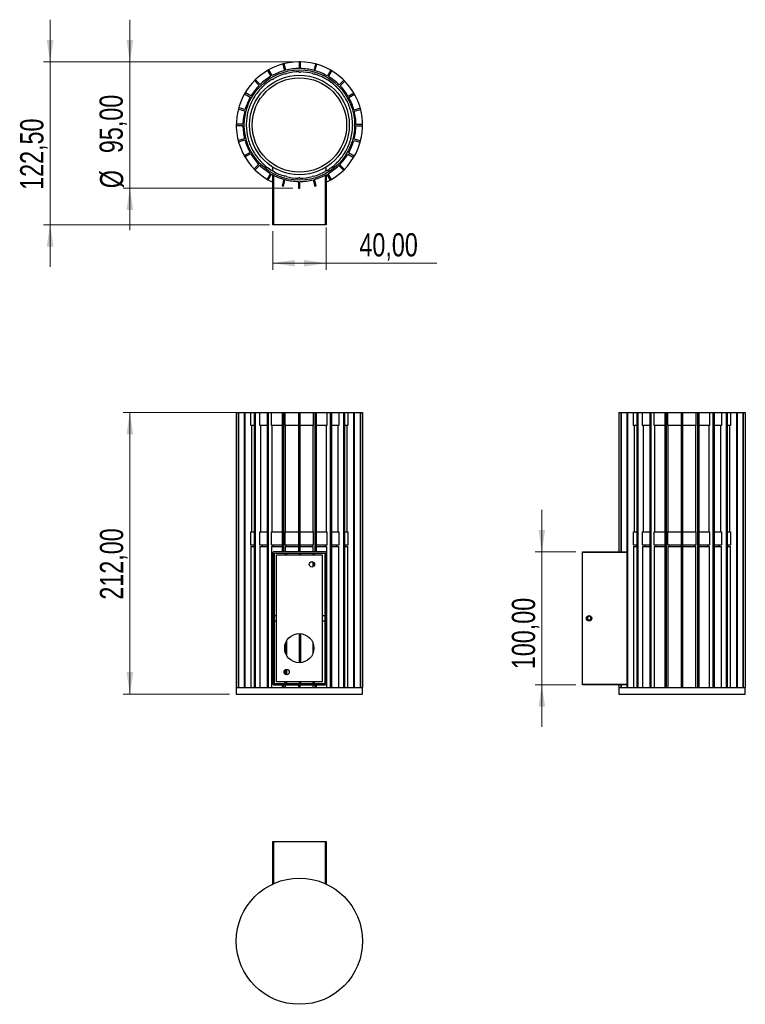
# Model space of a CAD drawing. Header units: millimetres. Extents: x 75 to 184, y 113 to 261.
import ezdxf

# ---------------------------------------------------------------- set-up
doc = ezdxf.new("R2010")
doc.units = ezdxf.units.MM
doc.styles.add('SLDTEXTSTYLE0', font='TXT', dxfattribs={"width": 0.75})
doc.dimstyles.new('SLDDIMSTYLE0', dxfattribs={"dimtxt": 3.5, "dimasz": 3.302, "dimexe": 0, "dimexo": 0.0625, "dimgap": 0.875, "dimtad": 1, "dimlfac": 5, "dimrnd": 1e-09, "dimzin": 12, "dimdsep": 46, "dimtxsty": 'SLDTEXTSTYLE0', "dimsah": 1, "dimcen": 0.09, "dimadec": 0, "dimazin": 3, "dimtfac": 1, "dimtofl": 0, "dimtmove": 0, "dimatfit": 3, "dimfxl": 0, "dimfrac": 2, "dimtolj": 1, "dimtzin": 12, "dimarcsym": 0})
doc.dimstyles.new('SLDDIMSTYLE1', dxfattribs={"dimtxt": 3.5, "dimasz": 3.302, "dimexe": 0, "dimexo": 0.0625, "dimgap": 0.875, "dimtad": 1, "dimlfac": 5, "dimrnd": 1e-09, "dimzin": 12, "dimdsep": 46, "dimtxsty": 'SLDTEXTSTYLE0', "dimsah": 1, "dimcen": 0.09, "dimadec": 0, "dimazin": 3, "dimtfac": 1, "dimtmove": 0, "dimatfit": 0, "dimfxl": 0, "dimfrac": 2, "dimtolj": 1, "dimtzin": 12, "dimarcsym": 0})

# ---------------------------------------------------------------- blocks, each defined once
blk = doc.blocks.new('_D')
at = {"color": 7, "linetype": 'Continuous', "lineweight": 0}
for p, q in [((113.84, 201.65), (90.48, 201.65)), ((91.48, 201.65), (91.48, 159.25)), ((106.48, 159.25), (90.48, 159.25))]:
    blk.add_line(p, q, dxfattribs=at)
at = {"color": 7, "linetype": 'Continuous', "lineweight": 18}
for points in [[(91.48, 201.65), (90.97, 198.34), (91.99, 198.34)], [(91.48, 159.25), (91.99, 162.55), (90.97, 162.55)]]:
    blk.add_solid(points, dxfattribs=at)
at = {"color": 7, "linetype": 'Continuous', "lineweight": 18, "insert": (86.97, 173.46), "char_height": 3.5, "attachment_point": 1, "rotation": 90, "style": 'SLDTEXTSTYLE0'}
blk.add_mtext('212,00', dxfattribs=at)
blk = doc.blocks.new('_D_1')
at = {"color": 7, "linetype": 'Continuous', "lineweight": 0}
for p, q in [((91.48, 254.39), (91.48, 260.74)), ((115.98, 254.39), (90.48, 254.39)), ((91.48, 254.39), (91.48, 235.39)), ((115.98, 235.39), (90.48, 235.39)), ((91.48, 235.39), (91.48, 229.04))]:
    blk.add_line(p, q, dxfattribs=at)
at = {"color": 7, "linetype": 'Continuous', "lineweight": 18}
for points in [[(91.48, 254.39), (91.99, 257.69), (90.97, 257.69)], [(91.48, 235.39), (90.97, 232.09), (91.99, 232.09)]]:
    blk.add_solid(points, dxfattribs=at)
at = {"color": 7, "linetype": 'Continuous', "lineweight": 18, "char_height": 3.5, "attachment_point": 1, "rotation": 90, "style": 'SLDTEXTSTYLE0'}
for s, insert in [('95,00', (86.91, 240.66)), ('%%c', (86.97, 235.38))]:
    blk.add_mtext(s, dxfattribs=dict(at, insert=insert))
blk = doc.blocks.new('_D_2')
at = {"color": 7, "linetype": 'Continuous', "lineweight": 0}
for p, q in [((79.48, 254.39), (79.48, 260.74)), ((115.98, 254.39), (78.48, 254.39)), ((79.48, 229.89), (79.48, 254.39)), ((112.46, 229.89), (78.48, 229.89)), ((79.48, 229.89), (79.48, 223.54))]:
    blk.add_line(p, q, dxfattribs=at)
at = {"color": 7, "linetype": 'Continuous', "lineweight": 18}
for points in [[(79.48, 254.39), (79.99, 257.69), (78.97, 257.69)], [(79.48, 229.89), (78.97, 226.59), (79.99, 226.59)]]:
    blk.add_solid(points, dxfattribs=at)
at = {"color": 7, "linetype": 'Continuous', "lineweight": 18, "insert": (74.97, 235.13), "char_height": 3.5, "attachment_point": 1, "rotation": 90, "style": 'SLDTEXTSTYLE0'}
blk.add_mtext('122,50', dxfattribs=at)
blk = doc.blocks.new('_D_3')
at = {"color": 7, "linetype": 'Continuous', "lineweight": 0}
for p, q in [((112.98, 228.89), (112.98, 223.1)), ((120.98, 229.49), (120.98, 223.1)), ((112.98, 224.1), (120.98, 224.1)), ((120.98, 224.1), (137.63, 224.1))]:
    blk.add_line(p, q, dxfattribs=at)
at = {"color": 7, "linetype": 'Continuous', "lineweight": 18}
for points in [[(112.98, 224.1), (116.28, 223.59), (116.28, 224.6)], [(120.98, 224.1), (117.68, 224.6), (117.68, 223.59)]]:
    blk.add_solid(points, dxfattribs=at)
at = {"color": 7, "linetype": 'Continuous', "lineweight": 18, "insert": (126, 228.61), "char_height": 3.5, "attachment_point": 1, "style": 'SLDTEXTSTYLE0'}
blk.add_mtext('40,00', dxfattribs=at)
blk = doc.blocks.new('_D_4')
at = {"color": 7, "linetype": 'Continuous', "lineweight": 0}
for p, q in [((153.44, 180.65), (153.44, 187)), ((158.54, 180.65), (152.44, 180.65)), ((153.44, 180.65), (153.44, 160.65)), ((158.54, 160.65), (152.44, 160.65)), ((153.44, 160.65), (153.44, 154.3))]:
    blk.add_line(p, q, dxfattribs=at)
at = {"color": 7, "linetype": 'Continuous', "lineweight": 18}
for points in [[(153.44, 180.65), (153.94, 183.95), (152.93, 183.95)], [(153.44, 160.65), (152.93, 157.34), (153.94, 157.34)]]:
    blk.add_solid(points, dxfattribs=at)
at = {"color": 7, "linetype": 'Continuous', "lineweight": 18, "insert": (148.92, 163), "char_height": 3.5, "attachment_point": 1, "rotation": 90, "style": 'SLDTEXTSTYLE0'}
blk.add_mtext('100,00', dxfattribs=at)

msp = doc.modelspace()

# ---------------------------------------------------------------- linework, layer by layer
at = {"color": 7, "linetype": 'Continuous', "lineweight": 25}
for p, q in [((114.6595, 254.1023), (114.4663, 254.0505)), ((114.4663, 254.0505), (114.7249, 253.0854)), ((114.9183, 253.1362), (114.6595, 254.1023)), ((117.1229, 254.3889), (116.9229, 254.3889)), ((116.9229, 254.3889), (116.9229, 253.3898)), ((117.1229, 253.3888), (117.1229, 254.3889)), ((119.3833, 254.08), (119.1247, 253.1149)), ((119.3176, 253.0622), (119.5765, 254.0283)), ((119.5765, 254.0283), (119.3833, 254.08)), ((112.3542, 253.1878), (112.181, 253.0878)), ((112.181, 253.0878), (112.6806, 252.2225)), ((112.8543, 252.3217), (112.3542, 253.1878)), ((114.8543, 252.6024), (114.8633, 252.5689)), ((114.8633, 252.5689), (115.0565, 252.6207)), ((115.0565, 252.6207), (115.0478, 252.6532)), ((116.9229, 252.8898), (116.9229, 252.8551)), ((116.9229, 252.8551), (117.1229, 252.8551)), ((117.1229, 252.8551), (117.1229, 252.8887)), ((118.9953, 252.632), (118.9863, 252.5984)), ((118.9863, 252.5984), (119.1795, 252.5467)), ((119.1795, 252.5467), (119.1882, 252.5792)), ((121.68, 253.1448), (121.1804, 252.2796)), ((121.3531, 252.1787), (121.8532, 253.0448)), ((121.8532, 253.0448), (121.68, 253.1448)), ((110.3642, 251.7078), (110.2228, 251.5664)), ((110.2228, 251.5664), (110.9293, 250.8599)), ((111.0714, 251.0006), (110.3642, 251.7078)), ((111.2829, 250.5064), (111.3074, 250.4818)), ((111.3074, 250.4818), (111.4488, 250.6232)), ((111.4488, 250.6232), (111.425, 250.647)), ((112.9306, 251.7895), (112.948, 251.7594)), ((112.948, 251.7594), (113.1212, 251.8594)), ((113.1212, 251.8594), (113.1043, 251.8886)), ((120.9304, 251.8465), (120.913, 251.8165)), ((120.913, 251.8165), (121.0862, 251.7165)), ((121.0862, 251.7165), (121.1031, 251.7456)), ((122.5963, 250.587), (122.5717, 250.5625)), ((122.5717, 250.5625), (122.7131, 250.4211)), ((122.7131, 250.4211), (122.7369, 250.4449)), ((123.6563, 251.6471), (122.9498, 250.9406)), ((123.0905, 250.7985), (123.7977, 251.5057)), ((123.7977, 251.5057), (123.6563, 251.6471)), ((108.8251, 249.7633), (108.7251, 249.5901)), ((108.7251, 249.5901), (109.5903, 249.0905)), ((109.6912, 249.2632), (108.8251, 249.7633)), ((110.0534, 248.8231), (110.1534, 248.9963)), ((110.1534, 248.9963), (110.1243, 249.0132)), ((125.1777, 249.6889), (124.3124, 249.1893)), ((124.4116, 249.0156), (125.2777, 249.5157)), ((125.2777, 249.5157), (125.1777, 249.6889)), ((107.8416, 247.4866), (107.7899, 247.2934)), ((108.8077, 247.2277), (107.8416, 247.4866)), ((110.0234, 248.8405), (110.0534, 248.8231)), ((123.8794, 248.9393), (123.8493, 248.9219)), ((123.8493, 248.9219), (123.9493, 248.7487)), ((123.9493, 248.7487), (123.9785, 248.7656)), ((107.7899, 247.2934), (108.755, 247.0348)), ((109.2379, 246.9054), (109.2715, 246.8964)), ((109.2715, 246.8964), (109.3232, 247.0896)), ((109.3232, 247.0896), (109.2907, 247.0983)), ((124.6923, 247.0156), (124.6588, 247.0066)), ((124.6588, 247.0066), (124.7106, 246.8134)), ((124.7106, 246.8134), (124.7431, 246.8221)), ((126.1404, 247.4036), (125.1753, 247.145)), ((125.2261, 246.9516), (126.1922, 247.2104)), ((126.1922, 247.2104), (126.1404, 247.4036)), ((107.481, 245.033), (107.481, 244.833)), ((108.4811, 245.033), (107.481, 245.033)), ((107.481, 244.833), (108.4801, 244.833)), ((108.9801, 244.833), (109.0148, 244.833)), ((109.0148, 245.033), (108.9812, 245.033)), ((109.0148, 244.833), (109.0148, 245.033)), ((124.945, 244.947), (124.945, 244.747)), ((124.9797, 244.947), (124.945, 244.947)), ((124.945, 244.747), (124.9786, 244.747)), ((125.4787, 244.747), (126.4788, 244.747)), ((126.4788, 244.947), (125.4797, 244.947)), ((126.4788, 244.747), (126.4788, 244.947)), ((108.7337, 242.8284), (107.7676, 242.5696)), ((107.7676, 242.5696), (107.8194, 242.3764)), ((107.8194, 242.3764), (108.7845, 242.635)), ((109.2492, 242.9666), (109.2167, 242.9579)), ((109.301, 242.7734), (109.2492, 242.9666)), ((109.2675, 242.7644), (109.301, 242.7734)), ((124.6883, 242.8836), (124.6366, 242.6904)), ((124.6366, 242.6904), (124.6691, 242.6817)), ((124.7219, 242.8746), (124.6883, 242.8836)), ((125.1521, 242.5523), (126.1182, 242.2934)), ((126.1699, 242.4866), (125.2048, 242.7452)), ((126.1182, 242.2934), (126.1699, 242.4866)), ((109.5482, 240.7644), (108.6821, 240.2643)), ((108.6821, 240.2643), (108.7821, 240.0911)), ((108.7821, 240.0911), (109.6474, 240.5907)), ((110.0105, 241.0313), (109.9813, 241.0144)), ((110.1105, 240.8581), (110.0105, 241.0313)), ((110.0804, 240.8407), (110.1105, 240.8581)), ((123.9064, 240.9569), (123.8064, 240.7837)), ((123.8064, 240.7837), (123.8355, 240.7668)), ((123.9364, 240.9395), (123.9064, 240.9569)), ((124.2686, 240.5168), (125.1347, 240.0167)), ((125.2347, 240.1899), (124.3695, 240.6895)), ((125.1347, 240.0167), (125.2347, 240.1899)), ((110.8693, 238.9815), (110.1621, 238.2743)), ((110.3035, 238.1329), (111.01, 238.8394)), ((111.2467, 239.3589), (111.2229, 239.3351)), ((111.3881, 239.2175), (111.2467, 239.3589)), ((111.3635, 239.193), (111.3881, 239.2175)), ((122.6524, 239.2982), (122.511, 239.1568)), ((122.511, 239.1568), (122.5348, 239.133)), ((122.6769, 239.2736), (122.6524, 239.2982)), ((122.8884, 238.7794), (123.5956, 238.0722)), ((123.737, 238.2136), (123.0305, 238.9201)), ((110.1621, 238.2743), (110.3035, 238.1329)), ((112.6067, 237.6013), (112.1066, 236.7352)), ((112.2798, 236.6352), (112.7794, 237.5004)), ((112.8736, 238.0635), (112.8567, 238.0344)), ((113.0468, 237.9635), (112.8736, 238.0635)), ((112.9799, 238.0021), (112.9799, 238.5457)), ((112.9799, 229.89), (112.9799, 237.39)), ((113.0294, 237.9335), (113.0468, 237.9635)), ((113.0799, 237.3375), (113.0799, 229.89)), ((114.7803, 237.2333), (114.7716, 237.2008)), ((114.9735, 237.1816), (114.7803, 237.2333)), ((114.9645, 237.148), (114.9735, 237.1816)), ((119.0965, 237.2111), (118.9033, 237.1593)), ((118.9033, 237.1593), (118.912, 237.1268)), ((119.1055, 237.1776), (119.0965, 237.2111)), ((121.0118, 238.0206), (120.8386, 237.9206)), ((120.8386, 237.9206), (120.8555, 237.8914)), ((120.8799, 229.89), (120.8799, 237.3375)), ((120.9799, 238.0021), (120.9799, 238.5457)), ((120.9799, 237.39), (120.9799, 229.89)), ((121.0292, 237.9905), (121.0118, 238.0206)), ((121.1055, 237.4583), (121.6056, 236.5922)), ((121.7788, 236.6922), (121.2792, 237.5575)), ((123.5956, 238.0722), (123.737, 238.2136)), ((112.1066, 236.7352), (112.2798, 236.6352)), ((114.6422, 236.7178), (114.3833, 235.7517)), ((114.3833, 235.7517), (114.5765, 235.7)), ((114.5765, 235.7), (114.8351, 236.6651)), ((117.0369, 236.9249), (116.8369, 236.9249)), ((116.8369, 236.9249), (116.8369, 236.8913)), ((116.8369, 236.3912), (116.8369, 235.3911)), ((117.0369, 236.8902), (117.0369, 236.9249)), ((117.0369, 235.3911), (117.0369, 236.3902)), ((119.0415, 236.6438), (119.3003, 235.6777)), ((119.4935, 235.7295), (119.2349, 236.6946)), ((119.3003, 235.6777), (119.4935, 235.7295)), ((121.6056, 236.5922), (121.7788, 236.6922)), ((116.8369, 235.3911), (117.0369, 235.3911)), ((113.0799, 229.89), (112.9799, 229.89)), ((120.8799, 229.89), (113.0799, 229.89)), ((120.9799, 229.89), (120.8799, 229.89)), ((107.481, 201.6464), (107.481, 160.2464)), ((107.481, 201.6464), (107.7676, 201.6464)), ((107.7676, 201.6464), (107.7676, 160.2464)), ((107.7676, 201.6464), (107.8194, 201.6464)), ((107.8194, 201.6464), (107.8194, 160.2464)), ((107.8194, 201.6464), (108.6821, 201.6464)), ((108.6821, 201.6464), (108.6821, 160.2464)), ((108.6821, 201.6464), (108.7821, 201.6464)), ((108.7821, 201.6464), (108.7821, 160.2464)), ((108.7821, 201.6464), (109.6474, 201.6464)), ((109.6474, 199.6464), (109.6474, 201.6464)), ((109.6474, 201.6464), (110.1621, 201.6464)), ((110.1621, 201.6464), (110.1621, 160.2464)), ((110.1621, 201.6464), (110.3035, 201.6464)), ((110.3035, 201.6464), (110.3035, 160.2464)), ((110.3035, 201.6464), (111.01, 201.6464)), ((111.01, 199.6464), (111.01, 201.6464)), ((111.01, 201.6464), (112.1066, 201.6464)), ((112.1066, 201.6464), (112.1066, 160.2464)), ((112.1066, 201.6464), (112.2798, 201.6464)), ((112.2798, 201.6464), (112.2798, 160.2464)), ((112.2798, 201.6464), (112.7794, 201.6464)), ((112.7794, 199.6464), (112.7794, 201.6464)), ((112.7794, 201.6464), (114.3833, 201.6464)), ((114.3833, 201.6464), (114.3833, 180.6464)), ((114.3833, 201.6464), (114.5765, 201.6464)), ((114.5765, 201.6464), (114.5765, 180.6464)), ((114.5765, 201.6464), (114.8351, 201.6464)), ((114.8351, 199.6464), (114.8351, 201.6464)), ((114.8351, 201.6464), (116.8369, 201.6464)), ((116.8369, 201.6464), (116.8369, 180.6464)), ((116.8369, 201.6464), (117.0369, 201.6464)), ((117.0369, 201.6464), (117.0369, 180.6464)), ((117.0369, 201.6464), (119.0415, 201.6464)), ((119.0415, 201.6464), (119.0415, 199.6464)), ((119.0415, 201.6464), (119.3003, 201.6464)), ((119.3003, 201.6464), (119.3003, 180.6464)), ((119.3003, 201.6464), (119.4935, 201.6464)), ((119.4935, 201.6464), (119.4935, 180.6464)), ((119.4935, 201.6464), (121.1055, 201.6464)), ((121.1055, 201.6464), (121.1055, 199.6464)), ((121.1055, 201.6464), (121.6056, 201.6464)), ((121.6056, 201.6464), (121.6056, 160.2464)), ((121.6056, 201.6464), (121.7788, 201.6464)), ((121.7788, 201.6464), (121.7788, 160.2464)), ((121.7788, 201.6464), (122.8884, 201.6464)), ((122.8884, 201.6464), (122.8884, 199.6464)), ((122.8884, 201.6464), (123.5956, 201.6464)), ((123.5956, 201.6464), (123.5956, 160.2464)), ((123.5956, 201.6464), (123.737, 201.6464)), ((123.737, 201.6464), (123.737, 160.2464)), ((123.737, 201.6464), (124.2686, 201.6464)), ((124.2686, 201.6464), (124.2686, 199.6464)), ((124.2686, 201.6464), (125.1347, 201.6464)), ((125.1347, 201.6464), (125.1347, 160.2464)), ((125.1347, 201.6464), (125.2347, 201.6464)), ((125.2347, 201.6464), (125.2347, 160.2464)), ((125.2347, 201.6464), (126.1182, 201.6464)), ((126.1182, 201.6464), (126.1182, 160.2464)), ((126.1182, 201.6464), (126.1699, 201.6464)), ((126.1699, 201.6464), (126.1699, 160.2464)), ((126.1699, 201.6464), (126.4788, 201.6464)), ((126.4788, 201.6464), (126.4788, 160.2464)), ((165.0396, 201.6464), (165.0396, 180.6464)), ((165.0396, 201.6464), (165.3262, 201.6464)), ((165.3262, 201.6464), (165.3262, 180.6464)), ((165.3262, 201.6464), (165.378, 201.6464)), ((165.378, 201.6464), (165.378, 180.6464)), ((165.378, 201.6464), (166.2407, 201.6464)), ((166.2407, 201.6464), (166.2407, 160.2464)), ((166.2407, 201.6464), (166.3407, 201.6464)), ((166.3407, 201.6464), (166.3407, 160.2464)), ((166.3407, 201.6464), (167.206, 201.6464)), ((167.206, 199.6464), (167.206, 201.6464)), ((167.206, 201.6464), (167.7207, 201.6464)), ((167.7207, 201.6464), (167.7207, 160.2464)), ((167.7207, 201.6464), (167.8621, 201.6464)), ((167.8621, 201.6464), (167.8621, 160.2464)), ((167.8621, 201.6464), (168.5686, 201.6464)), ((168.5686, 199.6464), (168.5686, 201.6464)), ((168.5686, 201.6464), (169.6652, 201.6464)), ((169.6652, 201.6464), (169.6652, 160.2464)), ((169.6652, 201.6464), (169.8384, 201.6464)), ((169.8384, 201.6464), (169.8384, 160.2464)), ((169.8384, 201.6464), (170.338, 201.6464)), ((170.338, 199.6464), (170.338, 201.6464)), ((170.338, 201.6464), (171.9419, 201.6464)), ((171.9419, 201.6464), (171.9419, 160.2464)), ((171.9419, 201.6464), (172.1351, 201.6464)), ((172.1351, 201.6464), (172.1351, 160.2464)), ((172.1351, 201.6464), (172.3937, 201.6464)), ((172.3937, 199.6464), (172.3937, 201.6464)), ((172.3937, 201.6464), (174.3955, 201.6464)), ((174.3955, 201.6464), (174.3955, 160.2464)), ((174.3955, 201.6464), (174.5955, 201.6464)), ((174.5955, 201.6464), (174.5955, 160.2464)), ((174.5955, 201.6464), (176.6001, 201.6464)), ((176.6001, 201.6464), (176.6001, 199.6464)), ((176.6001, 201.6464), (176.8589, 201.6464)), ((176.8589, 201.6464), (176.8589, 160.2464)), ((176.8589, 201.6464), (177.0521, 201.6464)), ((177.0521, 201.6464), (177.0521, 160.2464)), ((177.0521, 201.6464), (178.6641, 201.6464)), ((178.6641, 201.6464), (178.6641, 199.6464)), ((178.6641, 201.6464), (179.1642, 201.6464)), ((179.1642, 201.6464), (179.1642, 160.2464)), ((179.1642, 201.6464), (179.3374, 201.6464)), ((179.3374, 201.6464), (179.3374, 160.2464)), ((179.3374, 201.6464), (180.447, 201.6464)), ((180.447, 201.6464), (180.447, 199.6464)), ((180.447, 201.6464), (181.1542, 201.6464)), ((181.1542, 201.6464), (181.1542, 160.2464)), ((181.1542, 201.6464), (181.2956, 201.6464)), ((181.2956, 201.6464), (181.2956, 160.2464)), ((181.2956, 201.6464), (181.8272, 201.6464)), ((181.8272, 201.6464), (181.8272, 199.6464)), ((181.8272, 201.6464), (182.6933, 201.6464)), ((182.6933, 201.6464), (182.6933, 160.2464)), ((182.6933, 201.6464), (182.7933, 201.6464)), ((182.7933, 201.6464), (182.7933, 160.2464)), ((182.7933, 201.6464), (183.6768, 201.6464)), ((183.6768, 201.6464), (183.6768, 160.2464)), ((183.6768, 201.6464), (183.7285, 201.6464)), ((183.7285, 201.6464), (183.7285, 160.2464)), ((183.7285, 201.6464), (184.0374, 201.6464)), ((184.0374, 201.6464), (184.0374, 160.2464)), ((110.1621, 199.6464), (109.6474, 199.6464)), ((109.8206, 183.6464), (109.8206, 199.6464)), ((112.1066, 199.6464), (111.01, 199.6464)), ((111.1514, 183.6464), (111.1514, 199.6464)), ((114.3833, 199.6464), (112.7794, 199.6464)), ((112.8794, 183.6464), (112.8794, 199.6464)), ((116.8369, 199.6464), (114.8351, 199.6464)), ((114.8869, 183.6464), (114.8869, 199.6464)), ((119.0415, 199.6464), (117.0369, 199.6464)), ((118.9897, 199.6464), (118.9897, 183.6464)), ((121.1055, 199.6464), (119.4935, 199.6464)), ((121.0055, 199.6464), (121.0055, 183.6464)), ((122.8884, 199.6464), (121.7788, 199.6464)), ((122.7469, 199.6464), (122.7469, 183.6464)), ((124.2686, 199.6464), (123.737, 199.6464)), ((124.0954, 199.6464), (124.0954, 183.6464)), ((167.7207, 199.6464), (167.206, 199.6464)), ((167.3792, 183.6464), (167.3792, 199.6464)), ((169.6652, 199.6464), (168.5686, 199.6464)), ((168.71, 183.6464), (168.71, 199.6464)), ((171.9419, 199.6464), (170.338, 199.6464)), ((170.438, 183.6464), (170.438, 199.6464)), ((174.3955, 199.6464), (172.3937, 199.6464)), ((172.4455, 183.6464), (172.4455, 199.6464)), ((176.6001, 199.6464), (174.5955, 199.6464)), ((176.5483, 199.6464), (176.5483, 183.6464)), ((178.6641, 199.6464), (177.0521, 199.6464)), ((178.5641, 199.6464), (178.5641, 183.6464)), ((180.447, 199.6464), (179.3374, 199.6464)), ((180.3055, 199.6464), (180.3055, 183.6464)), ((181.8272, 199.6464), (181.2956, 199.6464)), ((181.654, 199.6464), (181.654, 183.6464)), ((109.6474, 181.6464), (109.6474, 183.6464)), ((109.6474, 183.6464), (110.1534, 183.6464)), ((111.01, 181.6464), (111.01, 183.6464)), ((111.01, 183.6464), (112.1066, 183.6464)), ((112.7794, 181.6464), (112.7794, 183.6464)), ((112.7794, 183.6464), (114.3833, 183.6464)), ((114.8351, 181.6464), (114.8351, 183.6464)), ((114.8351, 183.6464), (116.8369, 183.6464)), ((117.0369, 183.6464), (119.0415, 183.6464)), ((119.0415, 183.6464), (119.0415, 181.6464)), ((119.4935, 183.6464), (121.1055, 183.6464)), ((121.1055, 183.6464), (121.1055, 181.6464)), ((121.7788, 183.6464), (122.8884, 183.6464)), ((122.8884, 183.6464), (122.8884, 181.6464)), ((123.737, 183.6464), (124.2686, 183.6464)), ((124.2686, 183.6464), (124.2686, 181.6464)), ((167.206, 181.6464), (167.206, 183.6464)), ((167.206, 183.6464), (167.712, 183.6464)), ((168.5686, 181.6464), (168.5686, 183.6464)), ((168.5686, 183.6464), (169.6652, 183.6464)), ((170.338, 181.6464), (170.338, 183.6464)), ((170.338, 183.6464), (171.9419, 183.6464)), ((172.3937, 181.6464), (172.3937, 183.6464)), ((172.3937, 183.6464), (174.3955, 183.6464)), ((174.5955, 183.6464), (176.6001, 183.6464)), ((176.6001, 183.6464), (176.6001, 181.6464)), ((177.0521, 183.6464), (178.6641, 183.6464)), ((178.6641, 183.6464), (178.6641, 181.6464)), ((179.3374, 183.6464), (180.447, 183.6464)), ((180.447, 183.6464), (180.447, 181.6464)), ((181.2956, 183.6464), (181.8272, 183.6464)), ((181.8272, 183.6464), (181.8272, 181.6464)), ((110.1534, 181.6464), (109.6474, 181.6464)), ((109.6474, 181.4464), (109.6474, 160.2464)), ((109.6474, 181.4464), (110.1534, 181.4464)), ((110.1105, 181.6464), (110.1105, 181.4464)), ((112.1066, 181.6464), (111.01, 181.6464)), ((111.01, 181.4464), (111.01, 160.2464)), ((111.01, 181.4464), (112.1066, 181.4464)), ((111.3881, 181.6464), (111.3881, 181.4464)), ((114.3833, 181.6464), (112.7794, 181.6464)), ((112.7794, 181.4464), (112.7794, 160.2464)), ((112.7794, 181.4464), (114.3833, 181.4464)), ((113.0468, 181.6464), (113.0468, 181.4464)), ((116.8369, 181.6464), (114.8351, 181.6464)), ((114.8351, 181.4464), (114.8351, 180.6464)), ((114.8351, 181.4464), (116.8369, 181.4464)), ((114.9735, 181.6464), (114.9735, 181.4464)), ((119.0415, 181.6464), (117.0369, 181.6464)), ((117.0369, 181.4464), (119.0415, 181.4464)), ((118.9033, 181.6464), (118.9033, 181.4464)), ((119.0415, 180.6464), (119.0415, 181.4464)), ((121.1055, 181.6464), (119.4935, 181.6464)), ((119.4935, 181.4464), (121.1055, 181.4464)), ((120.8386, 181.6464), (120.8386, 181.4464)), ((121.1055, 160.2464), (121.1055, 181.4464)), ((122.8884, 181.6464), (121.7788, 181.6464)), ((121.7788, 181.4464), (122.8884, 181.4464)), ((122.511, 181.6464), (122.511, 181.4464)), ((122.8884, 160.2464), (122.8884, 181.4464)), ((124.2686, 181.6464), (123.737, 181.6464)), ((123.737, 181.4464), (124.2686, 181.4464)), ((123.8064, 181.6464), (123.8064, 181.4464)), ((124.2686, 160.2464), (124.2686, 181.4464)), ((167.712, 181.6464), (167.206, 181.6464)), ((167.206, 181.4464), (167.206, 160.2464)), ((167.206, 181.4464), (167.712, 181.4464)), ((167.6691, 181.6464), (167.6691, 181.4464)), ((169.6652, 181.6464), (168.5686, 181.6464)), ((168.5686, 181.4464), (168.5686, 160.2464)), ((168.5686, 181.4464), (169.6652, 181.4464)), ((168.9467, 181.6464), (168.9467, 181.4464)), ((171.9419, 181.6464), (170.338, 181.6464)), ((170.338, 181.4464), (170.338, 160.2464)), ((170.338, 181.4464), (171.9419, 181.4464)), ((170.6054, 181.6464), (170.6054, 181.4464)), ((174.3955, 181.6464), (172.3937, 181.6464)), ((172.3937, 181.4464), (172.3937, 160.2464)), ((172.3937, 181.4464), (174.3955, 181.4464)), ((172.5321, 181.6464), (172.5321, 181.4464)), ((176.6001, 181.6464), (174.5955, 181.6464)), ((174.5955, 181.4464), (176.6001, 181.4464)), ((176.4619, 181.6464), (176.4619, 181.4464)), ((176.6001, 160.2464), (176.6001, 181.4464)), ((178.6641, 181.6464), (177.0521, 181.6464)), ((177.0521, 181.4464), (178.6641, 181.4464)), ((178.3972, 181.6464), (178.3972, 181.4464)), ((178.6641, 160.2464), (178.6641, 181.4464)), ((180.447, 181.6464), (179.3374, 181.6464)), ((179.3374, 181.4464), (180.447, 181.4464)), ((180.0696, 181.6464), (180.0696, 181.4464)), ((180.447, 160.2464), (180.447, 181.4464)), ((181.8272, 181.6464), (181.2956, 181.6464)), ((181.2956, 181.4464), (181.8272, 181.4464)), ((181.365, 181.6464), (181.365, 181.4464)), ((181.8272, 160.2464), (181.8272, 181.4464)), ((112.9799, 180.5464), (112.9799, 160.7464)), ((120.8799, 180.6464), (113.0799, 180.6464)), ((113.1799, 180.4464), (120.7799, 180.4464)), ((113.1799, 180.4464), (113.1799, 160.8464)), ((120.4587, 180.1577), (113.4587, 180.1577)), ((113.4587, 180.1577), (113.4587, 161.1577)), ((114.8543, 180.1577), (114.8543, 180.4464)), ((114.8633, 180.4464), (114.8633, 180.1577)), ((115.0565, 180.4464), (115.0565, 180.1577)), ((116.9229, 180.4464), (116.9229, 180.1577)), ((117.1229, 180.4464), (117.1229, 180.1577)), ((118.9863, 180.4464), (118.9863, 180.1577)), ((119.1795, 180.4464), (119.1795, 180.1577)), ((119.1882, 180.4464), (119.1882, 180.1577)), ((120.4587, 161.1577), (120.4587, 180.1577)), ((120.7799, 180.4464), (120.7799, 160.8464)), ((120.9799, 160.7464), (120.9799, 180.5464)), ((159.5385, 180.6464), (166.2407, 180.6464)), ((159.5385, 180.5464), (159.5385, 180.6464)), ((159.5385, 160.7464), (159.5385, 180.5464)), ((166.2407, 180.5464), (159.5385, 180.5464)), ((118.9863, 179.1368), (118.9863, 178.3786)), ((119.1795, 178.9966), (119.1795, 178.5188)), ((119.1882, 178.9844), (119.1882, 178.5309)), ((113.4587, 171.0317), (113.1799, 171.0317)), ((120.7799, 171.0317), (120.4587, 171.0317)), ((160.5385, 170.9496), (160.2857, 170.8036)), ((160.2857, 170.8036), (160.2857, 170.5117)), ((160.2857, 170.5117), (160.5385, 170.3658)), ((160.7913, 170.8036), (160.5385, 170.9496)), ((160.5385, 170.3658), (160.7913, 170.5117)), ((160.7913, 170.5117), (160.7913, 170.8036)), ((113.1799, 170.2837), (113.4587, 170.2837)), ((120.4587, 170.2837), (120.7799, 170.2837)), ((116.9229, 168.3574), (116.9229, 163.958)), ((117.1229, 168.3515), (117.1229, 163.9638)), ((114.8543, 165.5161), (114.8543, 166.7992)), ((114.8633, 166.828), (114.8633, 165.4873)), ((115.0565, 167.263), (115.0565, 165.0524)), ((118.9863, 167.0113), (118.9863, 165.304)), ((114.8543, 162.2138), (114.8543, 162.9015)), ((114.8633, 162.9067), (114.8633, 162.2086)), ((115.0565, 162.9577), (115.0565, 162.1577)), ((107.4799, 160.2464), (107.4799, 159.2464)), ((107.4799, 160.2464), (116.9799, 160.2464)), ((113.0799, 160.6464), (120.8799, 160.6464)), ((113.1799, 160.8464), (120.7799, 160.8464)), ((113.4587, 161.1577), (120.4587, 161.1577)), ((114.3833, 160.6464), (114.3833, 160.2464)), ((114.5765, 160.6464), (114.5765, 160.2464)), ((114.8351, 160.6464), (114.8351, 160.2464)), ((114.8543, 160.8464), (114.8543, 161.1577)), ((114.8633, 161.1577), (114.8633, 160.8464)), ((115.0565, 161.1577), (115.0565, 160.8464)), ((116.8369, 160.6464), (116.8369, 160.2464)), ((116.9229, 161.1577), (116.9229, 160.8464)), ((116.9799, 160.2464), (126.4799, 160.2464)), ((117.0369, 160.6464), (117.0369, 160.2464)), ((117.1229, 161.1577), (117.1229, 160.8464)), ((118.9863, 161.1577), (118.9863, 160.8464)), ((119.0415, 160.2464), (119.0415, 160.6464)), ((119.1795, 161.1577), (119.1795, 160.8464)), ((119.1882, 161.1577), (119.1882, 160.8464)), ((119.3003, 160.6464), (119.3003, 160.2464)), ((119.4935, 160.6464), (119.4935, 160.2464)), ((126.4799, 159.2464), (126.4799, 160.2464)), ((159.5385, 160.6464), (159.5385, 160.7464)), ((159.5385, 160.7464), (166.2407, 160.7464)), ((166.2407, 160.6464), (159.5385, 160.6464)), ((165.0385, 160.2464), (165.0385, 159.2464)), ((165.0385, 160.2464), (184.0385, 160.2464)), ((165.0396, 160.6464), (165.0396, 160.2464)), ((165.3262, 160.6464), (165.3262, 160.2464)), ((165.378, 160.6464), (165.378, 160.2464)), ((184.0385, 159.2464), (184.0385, 160.2464)), ((107.4799, 159.2464), (116.9799, 159.2464)), ((116.9799, 159.2464), (126.4799, 159.2464)), ((165.0385, 159.2464), (184.0385, 159.2464)), ((112.9799, 130.6784), (112.9799, 137.0616)), ((112.9799, 137.0616), (113.0799, 137.0616)), ((113.0799, 137.0616), (120.8799, 137.0616)), ((113.0799, 137.0616), (113.0799, 130.7242)), ((120.8799, 137.0616), (120.9799, 137.0616)), ((120.8799, 130.7242), (120.8799, 137.0616)), ((120.9799, 137.0616), (120.9799, 130.6784))]:
    msp.add_line(p, q, dxfattribs=at)
for centre, radius in [((116.9799, 244.89), 8.3), ((116.9799, 244.89), 7.5), ((116.9799, 244.89), 7.1), ((118.8587, 178.7577), 0.4), ((160.5385, 170.6577), 0.4), ((160.5385, 170.6577), 0.374), ((116.9587, 166.1577), 2.2), ((115.0587, 162.5577), 0.4), ((116.9799, 122.0616), 9.5)]:
    msp.add_circle(centre, radius, dxfattribs=at)
for centre, radius, start, end in [((116.9799, 244.89), 9.5, 294.901062, 245.098938), ((116.9799, 244.89), 8.5, 90.38452, 104.036336), ((116.9799, 244.89), 8.5, 75.38452, 89.036336), ((116.9799, 244.89), 8.5, 120.38452, 134.036336), ((116.9799, 244.89), 8.5, 105.38452, 119.036336), ((116.9799, 244.89), 8, 105.408553, 118.9761), ((116.9799, 244.89), 8, 90.408553, 103.9761), ((116.9799, 244.89), 8, 75.408553, 88.9761), ((116.9799, 244.89), 8, 60.408553, 73.9761), ((116.9799, 244.89), 8.5, 60.38452, 74.036336), ((116.9799, 244.89), 8.5, 45.38452, 59.036336), ((116.9799, 244.89), 8.5, 135.38452, 149.036336), ((116.9799, 244.89), 8, 135.408553, 148.9761), ((116.9799, 244.89), 8, 120.408553, 133.9761), ((116.9799, 244.89), 8, 45.408553, 58.9761), ((116.9799, 244.89), 8, 30.408553, 43.9761), ((116.9799, 244.89), 8.5, 30.38452, 44.036336), ((116.9799, 244.89), 8.5, 150.38452, 164.036336), ((116.9799, 244.89), 8.5, 15.38452, 29.036336), ((116.9799, 244.89), 8, 150.408553, 163.9761), ((116.9799, 244.89), 8, 15.408553, 28.9761), ((116.9799, 244.89), 8.5, 165.38452, 179.036336), ((116.9799, 244.89), 8, 165.408553, 178.9761), ((116.9799, 244.89), 8, 0.408553, 13.9761), ((116.9799, 244.89), 8.5, 0.38452, 14.036336), ((116.9799, 244.89), 8.5, 180.38452, 194.036336), ((116.9799, 244.89), 8, 180.408553, 193.9761), ((116.9799, 244.89), 8, 345.408553, 358.9761), ((116.9799, 244.89), 8.5, 345.38452, 359.036336), ((116.9799, 244.89), 8.5, 195.38452, 209.036336), ((116.9799, 244.89), 8, 195.408553, 208.9761), ((116.9799, 244.89), 8, 330.408553, 343.9761), ((116.9799, 244.89), 8.5, 330.38452, 344.036336), ((116.9799, 244.89), 8.5, 210.38452, 224.036336), ((116.9799, 244.89), 8, 210.408553, 223.9761), ((116.9799, 244.89), 8, 315.408553, 328.9761), ((116.9799, 244.89), 8.5, 315.38452, 329.036336), ((116.9799, 244.89), 8.5, 225.38452, 239.036336), ((116.9799, 244.89), 8, 225.408553, 238.9761), ((116.9799, 244.89), 8, 300.408553, 313.9761), ((116.9799, 244.89), 8.5, 300.38452, 314.036336), ((116.9799, 244.89), 8.5, 240.38452, 254.036336), ((116.9799, 244.89), 8, 240.408553, 253.9761), ((116.9799, 244.89), 8, 255.408553, 268.9761), ((116.9799, 244.89), 8, 270.408553, 283.9761), ((116.9799, 244.89), 8, 285.408553, 298.9761), ((116.9799, 244.89), 8.5, 285.38452, 299.036336), ((116.9799, 244.89), 8.5, 255.38452, 269.036336), ((116.9799, 244.89), 8.5, 270.38452, 284.036336), ((113.0799, 180.5464), 0.1, 90, 180), ((120.8799, 180.5464), 0.1, 0, 90), ((113.0799, 160.7464), 0.1, 180, 270), ((120.8799, 160.7464), 0.1, 270, 0)]:
    msp.add_arc(centre, radius, start, end, dxfattribs=at)

# ---------------------------------------------------------------- dimensions: what is measured, and where the dimension line sits
at = {"color": 7, "linetype": 'Continuous', "lineweight": 18}
for base, p1, p2, dimstyle, picture, middle in [((79.4799, 254.39), (113.4587, 229.89), (116.9799, 254.39), 'SLDDIMSTYLE1', '_D_2', (79.4799, 242.2432)), ((91.4799, 159.2464), (114.8351, 201.6464), (107.4799, 159.2464), 'SLDDIMSTYLE0', '_D', (91.4799, 180.5699)), ((153.4352, 160.6464), (159.5385, 180.6464), (159.5385, 160.6464), 'SLDDIMSTYLE1', '_D_4', (153.4352, 170.1109))]:
    dim = msp.add_linear_dim(base=base, p1=p1, p2=p2, angle=90, dimstyle=dimstyle, dxfattribs=at)
    dim.commit()
    dim.dimension.update_dxf_attribs({"geometry": picture, "text_midpoint": middle, "dimtype": 160})
dim = msp.add_linear_dim(base=(91.4799, 235.39), p1=(116.9799, 254.39), p2=(116.9799, 235.39), angle=90, text='%%c<>', dimstyle='SLDDIMSTYLE1', dxfattribs=at)
dim.commit()
dim.dimension.update_dxf_attribs({"geometry": '_D_1', "text_midpoint": (91.4799, 243.8397), "dimtype": 160})
dim = msp.add_linear_dim(base=(120.9799, 224.095), p1=(112.9799, 229.89), p2=(120.9799, 230.49), dimstyle='SLDDIMSTYLE0', dxfattribs=at)
dim.commit()
dim.dimension.update_dxf_attribs({"geometry": '_D_3', "text_midpoint": (131.8142, 224.095), "dimtype": 160})

doc.saveas('drawing.dxf')
